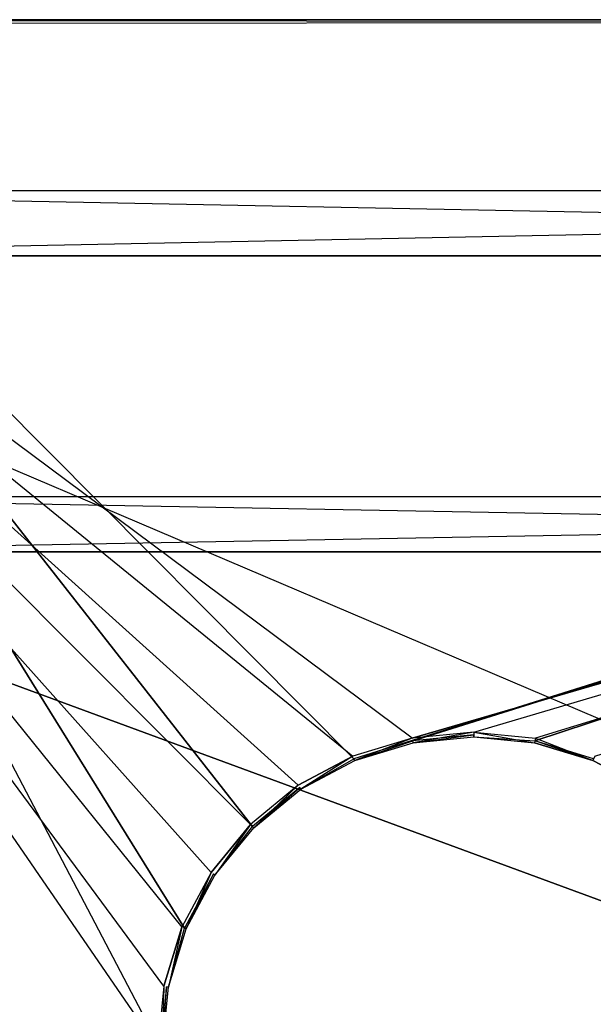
# Model space of a CAD drawing. Extents: x 0 to 1, y -0.5 to 0.
# Tile 7 of 16: x 0.17 to 0.34, y -0.29 to 0. Entities that reach past the tile are written whole.
import ezdxf

# ---------------------------------------------------------------- set-up
doc = ezdxf.new("R2010")
doc.units = 0
for name, color, linetype in [('L13_DRAWERBOX_LEGATO_REL_3_X_87', 7, 'CONTINUOUS'), ('L14_DRAWERBOX_LEGATO_REL_2_X_87', 7, 'CONTINUOUS'), ('L17_PLATTE_LEGATO_N_B10600__0__', 7, 'CONTINUOUS'), ('L1_KORPUS_LEGATO_BO_X_9620__Y_4', 7, 'CONTINUOUS'), ('L2_KORPUS_LEGATO_RWT_X_9620__Y_', 7, 'CONTINUOUS')]:
    doc.layers.add(name, color=color, linetype=linetype)

msp = doc.modelspace()

# ---------------------------------------------------------------- linework, layer by layer
at = {"layer": 'L13_DRAWERBOX_LEGATO_REL_3_X_87', "color": 8}
for points, invisible_edges in [([(0.060485, -0.1555, 0.032), (0.939515, -0.1555, 0.048), (0.939515, -0.1555, 0.032), (0.060485, -0.1555, 0.032)], 13), ([(0.939515, -0.1555, 0.048), (0.060485, -0.1555, 0.032), (0.060485, -0.1555, 0.048), (0.939515, -0.1555, 0.048)], 14), ([(0.939515, -0.4795, 0.048), (0.060485, -0.1555, 0.048), (0.060485, -0.4795, 0.048), (0.939515, -0.4795, 0.048)], 13), ([(0.060485, -0.1555, 0.048), (0.939515, -0.4795, 0.048), (0.939515, -0.1555, 0.048), (0.060485, -0.1555, 0.048)], 14), ([(0.060485, -0.1555, 0.032), (0.939515, -0.4795, 0.032), (0.060485, -0.4795, 0.032), (0.060485, -0.1555, 0.032)], 13), ([(0.939515, -0.4795, 0.032), (0.060485, -0.1555, 0.032), (0.939515, -0.1555, 0.032), (0.939515, -0.4795, 0.032)], 14)]:
    msp.add_3dface(points, dxfattribs=dict(at, invisible_edges=invisible_edges))
at = {"layer": 'L14_DRAWERBOX_LEGATO_REL_2_X_87', "color": 8}
for points, invisible_edges in [([(0.939515, -0.1555, 0.167), (0.060485, -0.1395, 0.167), (0.060485, -0.1555, 0.167), (0.939515, -0.1555, 0.167)], 13), ([(0.060485, -0.1395, 0.167), (0.939515, -0.1555, 0.167), (0.939515, -0.1395, 0.167), (0.060485, -0.1395, 0.167)], 14), ([(0.060485, -0.1395, 0.032), (0.939515, -0.1395, 0.167), (0.939515, -0.1395, 0.032), (0.060485, -0.1395, 0.032)], 13), ([(0.939515, -0.1395, 0.167), (0.060485, -0.1395, 0.032), (0.060485, -0.1395, 0.167), (0.939515, -0.1395, 0.167)], 14), ([(0.939515, -0.1395, 0.032), (0.060485, -0.1555, 0.032), (0.060485, -0.1395, 0.032), (0.939515, -0.1395, 0.032)], 13), ([(0.060485, -0.1555, 0.032), (0.939515, -0.1395, 0.032), (0.939515, -0.1555, 0.032), (0.060485, -0.1555, 0.032)], 14), ([(0.939515, -0.1555, 0.167), (0.060485, -0.1555, 0.032), (0.939515, -0.1555, 0.032), (0.939515, -0.1555, 0.167)], 13), ([(0.060485, -0.1555, 0.032), (0.939515, -0.1555, 0.167), (0.060485, -0.1555, 0.167), (0.060485, -0.1555, 0.032)], 14)]:
    msp.add_3dface(points, dxfattribs=dict(at, invisible_edges=invisible_edges))
at = {"layer": 'L17_PLATTE_LEGATO_N_B10600__0__', "color": 8}
for points, invisible_edges in [([(0.00192, 0, 0.378361), (0.998322, 0, 0.374378), (0.00192, 0, 0.374378), (0.00192, 0, 0.378361)], 13), ([(0.998322, 0, 0.374378), (0.00192, 0, 0.378361), (0.998322, 0, 0.378361), (0.998322, 0, 0.374378)], 14), ([(0.00192, 0, 0.38), (0.998322, 0, 0.378361), (0.00192, 0, 0.378361), (0.00192, 0, 0.38)], 13), ([(0.998322, 0, 0.378361), (0.00192, 0, 0.38), (0.998322, 0, 0.38), (0.998322, 0, 0.378361)], 14), ([(0.00192, 0, 0.3732), (0.997308, 0, 0.372564), (0.002934, 0, 0.372564), (0.00192, 0, 0.3732)], 13), ([(0.997308, 0, 0.372564), (0.00192, 0, 0.3732), (0.998322, 0, 0.3732), (0.997308, 0, 0.372564)], 14), ([(0.00192, 0, 0.374378), (0.998322, 0, 0.3732), (0.00192, 0, 0.3732), (0.00192, 0, 0.374378)], 13), ([(0.998322, 0, 0.3732), (0.00192, 0, 0.374378), (0.998322, 0, 0.374378), (0.998322, 0, 0.3732)], 14), ([(0.998322, -0.001197, 0.38), (0.00192, 0, 0.38), (0.00192, -0.001197, 0.38), (0.998322, -0.001197, 0.38)], 13), ([(0.00192, 0, 0.38), (0.998322, -0.001197, 0.38), (0.998322, 0, 0.38), (0.00192, 0, 0.38)], 14), ([(0.002934, 0, 0.372564), (0.950281, 0, 0.343069), (0.049961, 0, 0.343069), (0.002934, 0, 0.372564)], 13), ([(0.950281, 0, 0.343069), (0.002934, 0, 0.372564), (0.997308, 0, 0.372564), (0.950281, 0, 0.343069)], 14), ([(0.049961, 0, 0.343069), (0.948577, 0, 0.342), (0.051665, 0, 0.342), (0.049961, 0, 0.343069)], 13), ([(0.948577, 0, 0.342), (0.049961, 0, 0.343069), (0.950281, 0, 0.343069), (0.948577, 0, 0.342)], 14), ([(0.948577, 0, 0.342), (0.051665, -0.001197, 0.342), (0.051665, 0, 0.342), (0.948577, 0, 0.342)], 13), ([(0.051665, -0.001197, 0.342), (0.948577, 0, 0.342), (0.948577, -0.001197, 0.342), (0.051665, -0.001197, 0.342)], 14), ([(0.207929, -0.300523, 0.38), (0.00192, -0.001197, 0.38), (0.00192, -0.300523, 0.38), (0.207929, -0.300523, 0.38)], 13), ([(0.00192, -0.001197, 0.38), (0.207929, -0.300523, 0.38), (0.209703, -0.282515, 0.38), (0.00192, -0.001197, 0.38)], 10), ([(0.00192, -0.001197, 0.38), (0.209703, -0.282515, 0.38), (0.214955, -0.265199, 0.38), (0.00192, -0.001197, 0.38)], 13), ([(0.00192, -0.001197, 0.38), (0.214955, -0.265199, 0.38), (0.223485, -0.249241, 0.38), (0.00192, -0.001197, 0.38)], 10), ([(0.00192, -0.001197, 0.38), (0.223485, -0.249241, 0.38), (0.234964, -0.235254, 0.38), (0.00192, -0.001197, 0.38)], 13), ([(0.00192, -0.001197, 0.38), (0.234964, -0.235254, 0.38), (0.248952, -0.223774, 0.38), (0.00192, -0.001197, 0.38)], 10), ([(0.00192, -0.001197, 0.38), (0.248952, -0.223774, 0.38), (0.26491, -0.215245, 0.38), (0.00192, -0.001197, 0.38)], 13), ([(0.00192, -0.001197, 0.38), (0.26491, -0.215245, 0.38), (0.282226, -0.209992, 0.38), (0.00192, -0.001197, 0.38)], 10), ([(0.00192, -0.001197, 0.38), (0.282226, -0.209992, 0.38), (0.998322, -0.001197, 0.38), (0.00192, -0.001197, 0.38)], 13), ([(0.051665, -0.001197, 0.342), (0.208737, -0.300523, 0.342), (0.051665, -0.300523, 0.342), (0.051665, -0.001197, 0.342)], 13), ([(0.208737, -0.300523, 0.342), (0.051665, -0.001197, 0.342), (0.210495, -0.282673, 0.342), (0.208737, -0.300523, 0.342)], 10), ([(0.210495, -0.282673, 0.342), (0.051665, -0.001197, 0.342), (0.215702, -0.265509, 0.342), (0.210495, -0.282673, 0.342)], 13), ([(0.215702, -0.265509, 0.342), (0.051665, -0.001197, 0.342), (0.224157, -0.24969, 0.342), (0.215702, -0.265509, 0.342)], 10), ([(0.224157, -0.24969, 0.342), (0.051665, -0.001197, 0.342), (0.235536, -0.235825, 0.342), (0.224157, -0.24969, 0.342)], 13), ([(0.235536, -0.235825, 0.342), (0.051665, -0.001197, 0.342), (0.249401, -0.224447, 0.342), (0.235536, -0.235825, 0.342)], 10), ([(0.249401, -0.224447, 0.342), (0.051665, -0.001197, 0.342), (0.265219, -0.215991, 0.342), (0.249401, -0.224447, 0.342)], 13), ([(0.265219, -0.215991, 0.342), (0.051665, -0.001197, 0.342), (0.948577, -0.001197, 0.342), (0.265219, -0.215991, 0.342)], 10), ([(0.265219, -0.215991, 0.342), (0.948577, -0.001197, 0.342), (0.282383, -0.210785, 0.342), (0.265219, -0.215991, 0.342)], 13), ([(0.998322, -0.001197, 0.38), (0.282226, -0.209992, 0.38), (0.300233, -0.208218, 0.38), (0.998322, -0.001197, 0.38)], 10), ([(0.282383, -0.210785, 0.342), (0.948577, -0.001197, 0.342), (0.300233, -0.209027, 0.342), (0.282383, -0.210785, 0.342)], 10), ([(0.998322, -0.001197, 0.38), (0.300233, -0.208218, 0.38), (0.318241, -0.209992, 0.38), (0.998322, -0.001197, 0.38)], 13), ([(0.300233, -0.209027, 0.342), (0.948577, -0.001197, 0.342), (0.318083, -0.210785, 0.342), (0.300233, -0.209027, 0.342)], 13), ([(0.318083, -0.210785, 0.342), (0.948577, -0.001197, 0.342), (0.335247, -0.215991, 0.342), (0.318083, -0.210785, 0.342)], 10), ([(0.998322, -0.001197, 0.38), (0.318241, -0.209992, 0.38), (0.335557, -0.215245, 0.38), (0.998322, -0.001197, 0.38)], 10), ([(0.265429, -0.216498, 0.38), (0.282226, -0.209992, 0.38), (0.26491, -0.215245, 0.38), (0.265429, -0.216498, 0.38)], 13), ([(0.282226, -0.209992, 0.38), (0.265429, -0.216498, 0.38), (0.28249, -0.211322, 0.38), (0.282226, -0.209992, 0.38)], 14), ([(0.28249, -0.211322, 0.38), (0.300233, -0.208218, 0.38), (0.282226, -0.209992, 0.38), (0.28249, -0.211322, 0.38)], 13), ([(0.300233, -0.209027, 0.342), (0.28249, -0.211322, 0.342), (0.282383, -0.210785, 0.342), (0.300233, -0.209027, 0.342)], 13), ([(0.300233, -0.208218, 0.38), (0.28249, -0.211322, 0.38), (0.300233, -0.209575, 0.38), (0.300233, -0.208218, 0.38)], 14), ([(0.28249, -0.211322, 0.342), (0.300233, -0.209027, 0.342), (0.300233, -0.209575, 0.342), (0.28249, -0.211322, 0.342)], 14), ([(0.300233, -0.209575, 0.38), (0.28249, -0.211322, 0.379138), (0.300233, -0.209575, 0.379138), (0.300233, -0.209575, 0.38)], 13), ([(0.28249, -0.211322, 0.379138), (0.300233, -0.209575, 0.38), (0.28249, -0.211322, 0.38), (0.28249, -0.211322, 0.379138)], 14), ([(0.300233, -0.209575, 0.342861), (0.28249, -0.211322, 0.342), (0.300233, -0.209575, 0.342), (0.300233, -0.209575, 0.342861)], 13), ([(0.28249, -0.211322, 0.342), (0.300233, -0.209575, 0.342861), (0.28249, -0.211322, 0.342861), (0.28249, -0.211322, 0.342)], 14), ([(0.300233, -0.209575, 0.379138), (0.28249, -0.211322, 0.342861), (0.300233, -0.209575, 0.342861), (0.300233, -0.209575, 0.379138)], 13), ([(0.28249, -0.211322, 0.342861), (0.300233, -0.209575, 0.379138), (0.28249, -0.211322, 0.379138), (0.28249, -0.211322, 0.342861)], 14), ([(0.317976, -0.211322, 0.38), (0.300233, -0.208218, 0.38), (0.300233, -0.209575, 0.38), (0.317976, -0.211322, 0.38)], 13), ([(0.300233, -0.208218, 0.38), (0.317976, -0.211322, 0.38), (0.318241, -0.209992, 0.38), (0.300233, -0.208218, 0.38)], 14), ([(0.318083, -0.210785, 0.342), (0.300233, -0.209575, 0.342), (0.300233, -0.209027, 0.342), (0.318083, -0.210785, 0.342)], 13), ([(0.317976, -0.211322, 0.379138), (0.300233, -0.209575, 0.38), (0.300233, -0.209575, 0.379138), (0.317976, -0.211322, 0.379138)], 13), ([(0.300233, -0.209575, 0.38), (0.317976, -0.211322, 0.379138), (0.317976, -0.211322, 0.38), (0.300233, -0.209575, 0.38)], 14), ([(0.317976, -0.211322, 0.342), (0.300233, -0.209575, 0.342861), (0.300233, -0.209575, 0.342), (0.317976, -0.211322, 0.342)], 13), ([(0.300233, -0.209575, 0.342861), (0.317976, -0.211322, 0.342), (0.317976, -0.211322, 0.342861), (0.300233, -0.209575, 0.342861)], 14), ([(0.317976, -0.211322, 0.342861), (0.300233, -0.209575, 0.379138), (0.300233, -0.209575, 0.342861), (0.317976, -0.211322, 0.342861)], 13), ([(0.300233, -0.209575, 0.379138), (0.317976, -0.211322, 0.342861), (0.317976, -0.211322, 0.379138), (0.300233, -0.209575, 0.379138)], 14), ([(0.300233, -0.209575, 0.342), (0.318083, -0.210785, 0.342), (0.317976, -0.211322, 0.342), (0.300233, -0.209575, 0.342)], 14), ([(0.335038, -0.216498, 0.38), (0.318241, -0.209992, 0.38), (0.317976, -0.211322, 0.38), (0.335038, -0.216498, 0.38)], 13), ([(0.318241, -0.209992, 0.38), (0.335038, -0.216498, 0.38), (0.335557, -0.215245, 0.38), (0.318241, -0.209992, 0.38)], 14), ([(0.282383, -0.210785, 0.342), (0.265429, -0.216498, 0.342), (0.265219, -0.215991, 0.342), (0.282383, -0.210785, 0.342)], 13), ([(0.265429, -0.216498, 0.342), (0.282383, -0.210785, 0.342), (0.28249, -0.211322, 0.342), (0.265429, -0.216498, 0.342)], 14), ([(0.28249, -0.211322, 0.379138), (0.265429, -0.216498, 0.38), (0.265429, -0.216498, 0.379138), (0.28249, -0.211322, 0.379138)], 13), ([(0.265429, -0.216498, 0.38), (0.28249, -0.211322, 0.379138), (0.28249, -0.211322, 0.38), (0.265429, -0.216498, 0.38)], 14), ([(0.28249, -0.211322, 0.342861), (0.265429, -0.216498, 0.342), (0.28249, -0.211322, 0.342), (0.28249, -0.211322, 0.342861)], 13), ([(0.265429, -0.216498, 0.342), (0.28249, -0.211322, 0.342861), (0.265429, -0.216498, 0.342861), (0.265429, -0.216498, 0.342)], 14), ([(0.28249, -0.211322, 0.342861), (0.265429, -0.216498, 0.379138), (0.265429, -0.216498, 0.342861), (0.28249, -0.211322, 0.342861)], 13), ([(0.265429, -0.216498, 0.379138), (0.28249, -0.211322, 0.342861), (0.28249, -0.211322, 0.379138), (0.265429, -0.216498, 0.379138)], 14), ([(0.318083, -0.210785, 0.342), (0.335038, -0.216498, 0.342), (0.317976, -0.211322, 0.342), (0.318083, -0.210785, 0.342)], 13), ([(0.335038, -0.216498, 0.379138), (0.317976, -0.211322, 0.38), (0.317976, -0.211322, 0.379138), (0.335038, -0.216498, 0.379138)], 13), ([(0.317976, -0.211322, 0.38), (0.335038, -0.216498, 0.379138), (0.335038, -0.216498, 0.38), (0.317976, -0.211322, 0.38)], 14), ([(0.335038, -0.216498, 0.342), (0.317976, -0.211322, 0.342861), (0.317976, -0.211322, 0.342), (0.335038, -0.216498, 0.342)], 13), ([(0.317976, -0.211322, 0.342861), (0.335038, -0.216498, 0.342), (0.335038, -0.216498, 0.342861), (0.317976, -0.211322, 0.342861)], 14), ([(0.335038, -0.216498, 0.342861), (0.317976, -0.211322, 0.379138), (0.317976, -0.211322, 0.342861), (0.335038, -0.216498, 0.342861)], 13), ([(0.317976, -0.211322, 0.379138), (0.335038, -0.216498, 0.342861), (0.335038, -0.216498, 0.379138), (0.317976, -0.211322, 0.379138)], 14), ([(0.335038, -0.216498, 0.342), (0.318083, -0.210785, 0.342), (0.335247, -0.215991, 0.342), (0.335038, -0.216498, 0.342)], 14), ([(0.249705, -0.224902, 0.38), (0.26491, -0.215245, 0.38), (0.248952, -0.223774, 0.38), (0.249705, -0.224902, 0.38)], 13), ([(0.26491, -0.215245, 0.38), (0.249705, -0.224902, 0.38), (0.265429, -0.216498, 0.38), (0.26491, -0.215245, 0.38)], 14), ([(0.350761, -0.224902, 0.38), (0.335557, -0.215245, 0.38), (0.335038, -0.216498, 0.38), (0.350761, -0.224902, 0.38)], 13), ([(0.265219, -0.215991, 0.342), (0.249705, -0.224902, 0.342), (0.249401, -0.224447, 0.342), (0.265219, -0.215991, 0.342)], 13), ([(0.249705, -0.224902, 0.342), (0.265219, -0.215991, 0.342), (0.265429, -0.216498, 0.342), (0.249705, -0.224902, 0.342)], 14), ([(0.265429, -0.216498, 0.38), (0.249705, -0.224902, 0.379138), (0.265429, -0.216498, 0.379138), (0.265429, -0.216498, 0.38)], 13), ([(0.249705, -0.224902, 0.379138), (0.265429, -0.216498, 0.38), (0.249705, -0.224902, 0.38), (0.249705, -0.224902, 0.379138)], 14), ([(0.265429, -0.216498, 0.342861), (0.249705, -0.224902, 0.342), (0.265429, -0.216498, 0.342), (0.265429, -0.216498, 0.342861)], 13), ([(0.249705, -0.224902, 0.342), (0.265429, -0.216498, 0.342861), (0.249705, -0.224902, 0.342861), (0.249705, -0.224902, 0.342)], 14), ([(0.265429, -0.216498, 0.379138), (0.249705, -0.224902, 0.342861), (0.265429, -0.216498, 0.342861), (0.265429, -0.216498, 0.379138)], 13), ([(0.249705, -0.224902, 0.342861), (0.265429, -0.216498, 0.379138), (0.249705, -0.224902, 0.379138), (0.249705, -0.224902, 0.342861)], 14), ([(0.335247, -0.215991, 0.342), (0.350761, -0.224902, 0.342), (0.335038, -0.216498, 0.342), (0.335247, -0.215991, 0.342)], 13), ([(0.350761, -0.224902, 0.38), (0.335038, -0.216498, 0.379138), (0.350761, -0.224902, 0.379138), (0.350761, -0.224902, 0.38)], 13), ([(0.335038, -0.216498, 0.379138), (0.350761, -0.224902, 0.38), (0.335038, -0.216498, 0.38), (0.335038, -0.216498, 0.379138)], 14), ([(0.350761, -0.224902, 0.342), (0.335038, -0.216498, 0.342861), (0.335038, -0.216498, 0.342), (0.350761, -0.224902, 0.342)], 13), ([(0.335038, -0.216498, 0.342861), (0.350761, -0.224902, 0.342), (0.350761, -0.224902, 0.342861), (0.335038, -0.216498, 0.342861)], 14), ([(0.350761, -0.224902, 0.379138), (0.335038, -0.216498, 0.342861), (0.350761, -0.224902, 0.342861), (0.350761, -0.224902, 0.379138)], 13), ([(0.335038, -0.216498, 0.342861), (0.350761, -0.224902, 0.379138), (0.335038, -0.216498, 0.379138), (0.335038, -0.216498, 0.342861)], 14), ([(0.235924, -0.236213, 0.38), (0.248952, -0.223774, 0.38), (0.234964, -0.235254, 0.38), (0.235924, -0.236213, 0.38)], 13), ([(0.249401, -0.224447, 0.342), (0.235924, -0.236213, 0.342), (0.235536, -0.235825, 0.342), (0.249401, -0.224447, 0.342)], 13), ([(0.248952, -0.223774, 0.38), (0.235924, -0.236213, 0.38), (0.249705, -0.224902, 0.38), (0.248952, -0.223774, 0.38)], 14), ([(0.235924, -0.236213, 0.342), (0.249401, -0.224447, 0.342), (0.249705, -0.224902, 0.342), (0.235924, -0.236213, 0.342)], 14), ([(0.249705, -0.224902, 0.38), (0.235924, -0.236213, 0.379138), (0.249705, -0.224902, 0.379138), (0.249705, -0.224902, 0.38)], 13), ([(0.235924, -0.236213, 0.379138), (0.249705, -0.224902, 0.38), (0.235924, -0.236213, 0.38), (0.235924, -0.236213, 0.379138)], 14), ([(0.249705, -0.224902, 0.342861), (0.235924, -0.236213, 0.342), (0.249705, -0.224902, 0.342), (0.249705, -0.224902, 0.342861)], 13), ([(0.235924, -0.236213, 0.342), (0.249705, -0.224902, 0.342861), (0.235924, -0.236213, 0.342861), (0.235924, -0.236213, 0.342)], 14), ([(0.249705, -0.224902, 0.379138), (0.235924, -0.236213, 0.342861), (0.249705, -0.224902, 0.342861), (0.249705, -0.224902, 0.379138)], 13), ([(0.235924, -0.236213, 0.342861), (0.249705, -0.224902, 0.379138), (0.235924, -0.236213, 0.379138), (0.235924, -0.236213, 0.342861)], 14), ([(0.224613, -0.249995, 0.38), (0.234964, -0.235254, 0.38), (0.223485, -0.249241, 0.38), (0.224613, -0.249995, 0.38)], 13), ([(0.235536, -0.235825, 0.342), (0.224613, -0.249995, 0.342), (0.224157, -0.24969, 0.342), (0.235536, -0.235825, 0.342)], 13), ([(0.234964, -0.235254, 0.38), (0.224613, -0.249995, 0.38), (0.235924, -0.236213, 0.38), (0.234964, -0.235254, 0.38)], 14), ([(0.224613, -0.249995, 0.342), (0.235536, -0.235825, 0.342), (0.235924, -0.236213, 0.342), (0.224613, -0.249995, 0.342)], 14), ([(0.235924, -0.236213, 0.379138), (0.224613, -0.249995, 0.38), (0.224613, -0.249995, 0.379138), (0.235924, -0.236213, 0.379138)], 13), ([(0.224613, -0.249995, 0.38), (0.235924, -0.236213, 0.379138), (0.235924, -0.236213, 0.38), (0.224613, -0.249995, 0.38)], 14), ([(0.235924, -0.236213, 0.342), (0.224613, -0.249995, 0.342861), (0.224613, -0.249995, 0.342), (0.235924, -0.236213, 0.342)], 13), ([(0.224613, -0.249995, 0.342861), (0.235924, -0.236213, 0.342), (0.235924, -0.236213, 0.342861), (0.224613, -0.249995, 0.342861)], 14), ([(0.235924, -0.236213, 0.342861), (0.224613, -0.249995, 0.379138), (0.224613, -0.249995, 0.342861), (0.235924, -0.236213, 0.342861)], 13), ([(0.224613, -0.249995, 0.379138), (0.235924, -0.236213, 0.342861), (0.235924, -0.236213, 0.379138), (0.224613, -0.249995, 0.379138)], 14), ([(0.216208, -0.265719, 0.38), (0.223485, -0.249241, 0.38), (0.214955, -0.265199, 0.38), (0.216208, -0.265719, 0.38)], 13), ([(0.224157, -0.24969, 0.342), (0.216208, -0.265719, 0.342), (0.215702, -0.265509, 0.342), (0.224157, -0.24969, 0.342)], 13), ([(0.223485, -0.249241, 0.38), (0.216208, -0.265719, 0.38), (0.224613, -0.249995, 0.38), (0.223485, -0.249241, 0.38)], 14), ([(0.216208, -0.265719, 0.342), (0.224157, -0.24969, 0.342), (0.224613, -0.249995, 0.342), (0.216208, -0.265719, 0.342)], 14), ([(0.224613, -0.249995, 0.379138), (0.216208, -0.265719, 0.38), (0.216208, -0.265719, 0.379138), (0.224613, -0.249995, 0.379138)], 13), ([(0.216208, -0.265719, 0.38), (0.224613, -0.249995, 0.379138), (0.224613, -0.249995, 0.38), (0.216208, -0.265719, 0.38)], 14), ([(0.224613, -0.249995, 0.342), (0.216208, -0.265719, 0.342861), (0.216208, -0.265719, 0.342), (0.224613, -0.249995, 0.342)], 13), ([(0.216208, -0.265719, 0.342861), (0.224613, -0.249995, 0.342), (0.224613, -0.249995, 0.342861), (0.216208, -0.265719, 0.342861)], 14), ([(0.224613, -0.249995, 0.342861), (0.216208, -0.265719, 0.379138), (0.216208, -0.265719, 0.342861), (0.224613, -0.249995, 0.342861)], 13), ([(0.216208, -0.265719, 0.379138), (0.224613, -0.249995, 0.342861), (0.224613, -0.249995, 0.379138), (0.216208, -0.265719, 0.379138)], 14), ([(0.211033, -0.28278, 0.38), (0.214955, -0.265199, 0.38), (0.209703, -0.282515, 0.38), (0.211033, -0.28278, 0.38)], 13), ([(0.215702, -0.265509, 0.342), (0.211033, -0.28278, 0.342), (0.210495, -0.282673, 0.342), (0.215702, -0.265509, 0.342)], 13), ([(0.214955, -0.265199, 0.38), (0.211033, -0.28278, 0.38), (0.216208, -0.265719, 0.38), (0.214955, -0.265199, 0.38)], 14), ([(0.211033, -0.28278, 0.342), (0.215702, -0.265509, 0.342), (0.216208, -0.265719, 0.342), (0.211033, -0.28278, 0.342)], 14), ([(0.216208, -0.265719, 0.379138), (0.211033, -0.28278, 0.38), (0.211033, -0.28278, 0.379138), (0.216208, -0.265719, 0.379138)], 13), ([(0.211033, -0.28278, 0.38), (0.216208, -0.265719, 0.379138), (0.216208, -0.265719, 0.38), (0.211033, -0.28278, 0.38)], 14), ([(0.216208, -0.265719, 0.342), (0.211033, -0.28278, 0.342861), (0.211033, -0.28278, 0.342), (0.216208, -0.265719, 0.342)], 13), ([(0.211033, -0.28278, 0.342861), (0.216208, -0.265719, 0.342), (0.216208, -0.265719, 0.342861), (0.211033, -0.28278, 0.342861)], 14), ([(0.216208, -0.265719, 0.342861), (0.211033, -0.28278, 0.379138), (0.211033, -0.28278, 0.342861), (0.216208, -0.265719, 0.342861)], 13), ([(0.211033, -0.28278, 0.379138), (0.216208, -0.265719, 0.342861), (0.216208, -0.265719, 0.379138), (0.211033, -0.28278, 0.379138)], 14), ([(0.209285, -0.300523, 0.38), (0.209703, -0.282515, 0.38), (0.207929, -0.300523, 0.38), (0.209285, -0.300523, 0.38)], 13), ([(0.210495, -0.282673, 0.342), (0.209285, -0.300523, 0.342), (0.208737, -0.300523, 0.342), (0.210495, -0.282673, 0.342)], 13), ([(0.209703, -0.282515, 0.38), (0.209285, -0.300523, 0.38), (0.211033, -0.28278, 0.38), (0.209703, -0.282515, 0.38)], 14), ([(0.209285, -0.300523, 0.342), (0.210495, -0.282673, 0.342), (0.211033, -0.28278, 0.342), (0.209285, -0.300523, 0.342)], 14), ([(0.211033, -0.28278, 0.379138), (0.209285, -0.300523, 0.38), (0.209285, -0.300523, 0.379138), (0.211033, -0.28278, 0.379138)], 13), ([(0.209285, -0.300523, 0.38), (0.211033, -0.28278, 0.379138), (0.211033, -0.28278, 0.38), (0.209285, -0.300523, 0.38)], 14), ([(0.211033, -0.28278, 0.342), (0.209285, -0.300523, 0.342861), (0.209285, -0.300523, 0.342), (0.211033, -0.28278, 0.342)], 13), ([(0.209285, -0.300523, 0.342861), (0.211033, -0.28278, 0.342), (0.211033, -0.28278, 0.342861), (0.209285, -0.300523, 0.342861)], 14), ([(0.211033, -0.28278, 0.342861), (0.209285, -0.300523, 0.379138), (0.209285, -0.300523, 0.342861), (0.211033, -0.28278, 0.342861)], 13), ([(0.209285, -0.300523, 0.379138), (0.211033, -0.28278, 0.342861), (0.211033, -0.28278, 0.379138), (0.209285, -0.300523, 0.379138)], 14)]:
    msp.add_3dface(points, dxfattribs=dict(at, invisible_edges=invisible_edges))
at = {"layer": 'L1_KORPUS_LEGATO_BO_X_9620__Y_4', "color": 8}
for points, invisible_edges in [([(0.981, -0.4785, 0.02), (0.019, -0.069, 0.02), (0.019, -0.4785, 0.02), (0.981, -0.4785, 0.02)], 13), ([(0.019, -0.069, 0.02), (0.981, -0.4785, 0.02), (0.981, -0.069, 0.02), (0.019, -0.069, 0.02)], 14), ([(0.981, -0.069, 0.001), (0.019, -0.4785, 0.001), (0.019, -0.069, 0.001), (0.981, -0.069, 0.001)], 13), ([(0.019, -0.4785, 0.001), (0.981, -0.069, 0.001), (0.981, -0.4785, 0.001), (0.019, -0.4785, 0.001)], 14), ([(0.019, -0.069, 0.02), (0.981, -0.069, 0.001), (0.019, -0.069, 0.001), (0.019, -0.069, 0.02)], 13), ([(0.981, -0.069, 0.001), (0.019, -0.069, 0.02), (0.981, -0.069, 0.02), (0.981, -0.069, 0.001)], 14)]:
    msp.add_3dface(points, dxfattribs=dict(at, invisible_edges=invisible_edges))
at = {"layer": 'L2_KORPUS_LEGATO_RWT_X_9620__Y_', "color": 8}
for points, invisible_edges in [([(0.019, -0.05, 0.1605), (0.981, -0.05, 0.0005), (0.019, -0.05, 0.0005), (0.019, -0.05, 0.1605)], 13), ([(0.981, -0.05, 0.0005), (0.019, -0.05, 0.1605), (0.981, -0.05, 0.1605), (0.981, -0.05, 0.0005)], 14), ([(0.981, -0.05, 0.0005), (0.019, -0.069, 0.0005), (0.019, -0.05, 0.0005), (0.981, -0.05, 0.0005)], 13), ([(0.019, -0.069, 0.0005), (0.981, -0.05, 0.0005), (0.981, -0.069, 0.0005), (0.019, -0.069, 0.0005)], 14), ([(0.981, -0.069, 0.1605), (0.019, -0.05, 0.1605), (0.019, -0.069, 0.1605), (0.981, -0.069, 0.1605)], 13), ([(0.019, -0.05, 0.1605), (0.981, -0.069, 0.1605), (0.981, -0.05, 0.1605), (0.019, -0.05, 0.1605)], 14), ([(0.981, -0.069, 0.0005), (0.019, -0.069, 0.1605), (0.019, -0.069, 0.0005), (0.981, -0.069, 0.0005)], 13), ([(0.019, -0.069, 0.1605), (0.981, -0.069, 0.0005), (0.981, -0.069, 0.1605), (0.019, -0.069, 0.1605)], 14)]:
    msp.add_3dface(points, dxfattribs=dict(at, invisible_edges=invisible_edges))

doc.saveas('drawing.dxf')
